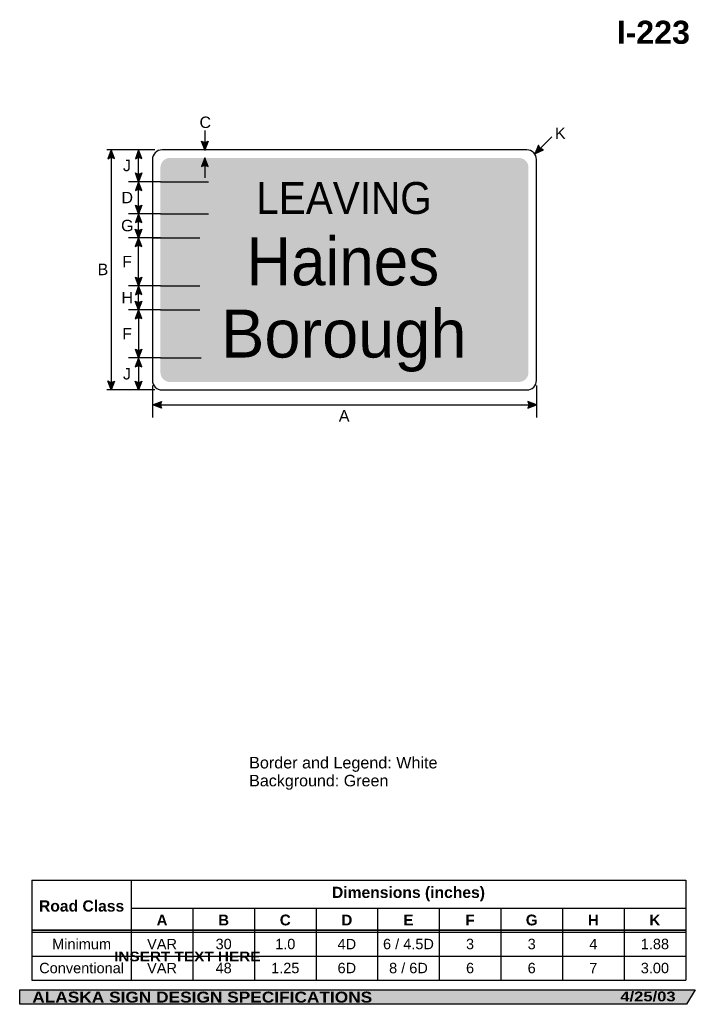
# Model space of a CAD drawing. Header units: feet. Extents: x 7 to 92, y 0 to 123.
import ezdxf
from ezdxf.enums import TextEntityAlignment as Align

# ---------------------------------------------------------------- set-up
doc = ezdxf.new("R2010")
doc.units = ezdxf.units.FT
doc.header["$MEASUREMENT"] = 0
doc.layers.add('Sign', color=7, linetype='Continuous')
doc.styles.add('ARIAL', font='arial.ttf')
doc.styles.add('ARIAL B', font='arialbd.ttf')
doc.styles.add('ARIAL BLACK B', font='ariblk.ttf')
doc.styles.add('ARIAL BLACK BI', font='ariblk.ttf')
doc.styles.add('FHWA SERIES D2000EX', font='txt')

# ---------------------------------------------------------------- blocks, each defined once
blk = doc.blocks.new('*T2')
at = {"color": 0, "linetype": 'ByBlock', "lineweight": -2, "transparency": 16777216}
for p, q in [((0, 0), (81.70637707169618, 0)), ((0, 0), (0, -12.50373480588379)), ((12.40637707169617, 0), (12.40637707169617, -12.50373480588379)), ((81.70637707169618, 0), (81.70637707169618, -12.50373480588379)), ((12.40637707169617, -3.503734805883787), (81.70637707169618, -3.503734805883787)), ((20.10637707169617, -3.503734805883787), (20.10637707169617, -12.50373480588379)), ((27.80637707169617, -3.503734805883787), (27.80637707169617, -12.50373480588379)), ((35.50637707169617, -3.503734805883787), (35.50637707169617, -12.50373480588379)), ((43.20637707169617, -3.503734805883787), (43.20637707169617, -12.50373480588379)), ((50.90637707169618, -3.503734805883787), (50.90637707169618, -12.50373480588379)), ((58.60637707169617, -3.503734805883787), (58.60637707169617, -12.50373480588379)), ((66.30637707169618, -3.503734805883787), (66.30637707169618, -12.50373480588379)), ((74.00637707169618, -3.503734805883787), (74.00637707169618, -12.50373480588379)), ((0, -6.503734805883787), (81.70637707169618, -6.503734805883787)), ((0, -9.503734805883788), (81.70637707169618, -9.503734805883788)), ((0, -12.50373480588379), (81.70637707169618, -12.50373480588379))]:
    blk.add_line(p, q, dxfattribs=at)
at = {"color": 18, "transparency": 16777216, "attachment_point": 5}
for s, insert, char_height, width, style in [('Dimensions (inches)', (47.05637707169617, -1.751867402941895), 1.399999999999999, 69.18, 'ARIAL B'), ('Road Class', (6.203188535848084, -3.251867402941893), 1.399999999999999, 12.28637707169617, 'ARIAL B'), ('A', (16.25637707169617, -5.003734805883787), 1.35, 7.58, 'ARIAL B'), ('B', (23.95637707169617, -5.003734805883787), 1.35, 7.58, 'ARIAL B'), ('C', (31.65637707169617, -5.003734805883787), 1.35, 7.58, 'ARIAL B'), ('D', (39.35637707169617, -5.003734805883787), 1.35, 7.58, 'ARIAL B'), ('E', (47.05637707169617, -5.003734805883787), 1.35, 7.58, 'ARIAL B'), ('F', (54.75637707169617, -5.003734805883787), 1.35, 7.58, 'ARIAL B'), ('G', (62.45637707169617, -5.003734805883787), 1.35, 7.58, 'ARIAL B'), ('H', (70.15637707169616, -5.003734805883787), 1.35, 7.58, 'ARIAL B'), ('K', (77.85637707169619, -5.003734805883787), 1.35, 7.58, 'ARIAL B'), ('Minimum', (6.203188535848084, -8.003734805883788), 1.3, 12.28637707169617, 'ARIAL'), ('VAR', (16.25637707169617, -8.003734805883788), 1.3, 7.58, 'ARIAL'), ('30', (23.95637707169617, -8.003734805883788), 1.3, 7.58, 'ARIAL'), ('1.0', (31.65637707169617, -8.003734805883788), 1.3, 7.58, 'ARIAL'), ('4D', (39.35637707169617, -8.003734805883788), 1.3, 7.58, 'ARIAL'), ('6 / 4.5D', (47.05637707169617, -8.003734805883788), 1.3, 7.58, 'ARIAL'), ('3', (54.75637707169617, -8.003734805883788), 1.3, 7.58, 'ARIAL'), ('3', (62.45637707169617, -8.003734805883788), 1.3, 7.58, 'ARIAL'), ('4', (70.15637707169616, -8.003734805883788), 1.3, 7.58, 'ARIAL'), ('1.88', (77.85637707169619, -8.003734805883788), 1.3, 7.58, 'ARIAL'), ('Conventional', (6.203188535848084, -11.00373480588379), 1.3, 12.28637707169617, 'ARIAL'), ('VAR', (16.25637707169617, -11.00373480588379), 1.3, 7.58, 'ARIAL'), ('48', (23.95637707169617, -11.00373480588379), 1.3, 7.58, 'ARIAL'), ('1.25', (31.65637707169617, -11.00373480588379), 1.3, 7.58, 'ARIAL'), ('6D', (39.35637707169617, -11.00373480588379), 1.3, 7.58, 'ARIAL'), ('8 / 6D', (47.05637707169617, -11.00373480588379), 1.3, 7.58, 'ARIAL'), ('6', (54.75637707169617, -11.00373480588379), 1.3, 7.58, 'ARIAL'), ('6', (62.45637707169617, -11.00373480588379), 1.3, 7.58, 'ARIAL'), ('7', (70.15637707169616, -11.00373480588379), 1.3, 7.58, 'ARIAL'), ('3.00', (77.85637707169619, -11.00373480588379), 1.3, 7.58, 'ARIAL')]:
    blk.add_mtext(s, dxfattribs=dict(at, insert=insert, char_height=char_height, width=width, style=style))

msp = doc.modelspace()

# ---------------------------------------------------------------- hatches: boundary and pattern name
h = msp.add_hatch(color=256)
h.dxf.hatch_style = 1
edge = h.paths.add_edge_path()
edge.add_line((19.23510775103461, 106.0003750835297), (18.82473015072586, 107.0893071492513))
edge.add_line((18.82473015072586, 107.0893071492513), (18.41718700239, 105.9911591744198))
edge.add_arc((18.83292989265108, 105.3938123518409), 0.7277811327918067, 56.45386549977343, 124.8372384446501, ccw=False)
h = msp.add_hatch(color=256)
h.dxf.hatch_style = 1
edge = h.paths.add_edge_path()
edge.add_line((22.6725703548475, 106.0003750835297), (22.26219275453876, 107.0893071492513))
edge.add_line((22.26219275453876, 107.0893071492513), (21.8546496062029, 105.9911591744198))
edge.add_arc((22.27039249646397, 105.3938123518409), 0.7277811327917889, 56.453865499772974, 124.83723844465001, ccw=False)
h = msp.add_hatch(color=256)
h.dxf.hatch_style = 1
edge = h.paths.add_edge_path()
edge.add_line((30.96165729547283, 108.1782392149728), (30.55127969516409, 107.0893071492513))
edge.add_line((30.55127969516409, 107.0893071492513), (30.14373654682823, 108.1874551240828))
edge.add_arc((30.55947943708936, 108.7848019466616), 0.7277811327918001, 235.1627615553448, 303.5461345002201)
h = msp.add_hatch(color=256)
h.dxf.hatch_style = 1
edge = h.paths.add_edge_path()
edge.add_line((72.25442784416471, 107.6674386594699), (71.80389682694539, 106.5944966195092))
edge.add_line((71.80389682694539, 106.5944966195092), (72.85477682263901, 107.1118665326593))
edge.add_arc((72.96347971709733, 107.8314838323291), 0.7277811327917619, 193.0266678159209, 261.41004076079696, ccw=False)
at = {"true_color": 0xffffff}
h = msp.add_hatch(color=7, dxfattribs=at)
h.dxf.hatch_style = 1
edge = h.paths.add_edge_path()
edge.add_line((30.96165729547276, 105.0055681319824), (30.55127969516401, 106.094500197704))
edge.add_line((30.55127969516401, 106.094500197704), (30.14373654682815, 104.9963522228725))
edge.add_arc((30.55947943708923, 104.3990054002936), 0.7277811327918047, 56.45386549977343, 124.8372384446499, ccw=False)
h = msp.add_hatch(color=256)
h.dxf.hatch_style = 1
edge = h.paths.add_edge_path()
edge.add_line((22.67257035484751, 104.2029381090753), (22.26219275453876, 103.1140060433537))
edge.add_line((22.26219275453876, 103.1140060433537), (21.8546496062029, 104.2121540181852))
edge.add_arc((22.27039249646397, 104.8095008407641), 0.7277811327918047, 235.1627615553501, 303.5461345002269)
h = msp.add_hatch(color=256)
h.dxf.hatch_style = 1
edge = h.paths.add_edge_path()
edge.add_line((22.67516151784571, 102.0115673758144), (22.26478391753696, 103.100499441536))
edge.add_line((22.26478391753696, 103.100499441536), (21.85724076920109, 102.0023514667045))
edge.add_arc((22.27298365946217, 101.4050046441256), 0.7277811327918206, 56.453865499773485, 124.8372384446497, ccw=False)
h = msp.add_hatch(color=256)
h.dxf.hatch_style = 1
edge = h.paths.add_edge_path()
edge.add_line((22.67516151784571, 100.1894315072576), (22.26478391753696, 99.10049944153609))
edge.add_line((22.26478391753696, 99.10049944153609), (21.8572407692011, 100.1986474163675))
edge.add_arc((22.27298365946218, 100.7959942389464), 0.7277811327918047, 235.1627615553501, 303.5461345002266)
h = msp.add_hatch(color=256)
h.dxf.hatch_style = 1
edge = h.paths.add_edge_path()
edge.add_line((22.67516151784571, 98.0115673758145), (22.26478391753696, 99.10049944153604))
edge.add_line((22.26478391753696, 99.10049944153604), (21.85724076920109, 98.00235146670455))
edge.add_arc((22.27298365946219, 97.4050046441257), 0.7277811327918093, 56.45386549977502, 124.83723844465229, ccw=False)
h = msp.add_hatch(color=256)
h.dxf.hatch_style = 1
edge = h.paths.add_edge_path()
edge.add_line((22.66216669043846, 97.18601104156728), (22.25178909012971, 96.09707897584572))
edge.add_line((22.25178909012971, 96.09707897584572), (21.84424594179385, 97.19522695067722))
edge.add_arc((22.25998883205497, 97.7925737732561), 0.7277811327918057, 235.1627615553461, 303.5461345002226)
h = msp.add_hatch(color=256)
h.dxf.hatch_style = 1
edge = h.paths.add_edge_path()
edge.add_line((22.66216669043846, 95.00814691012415), (22.25178909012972, 96.09707897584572))
edge.add_line((22.25178909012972, 96.09707897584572), (21.84424594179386, 94.99893100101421))
edge.add_arc((22.25998883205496, 94.40158417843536), 0.7277811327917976, 56.45386549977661, 124.837238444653, ccw=False)
h = msp.add_hatch(color=256)
h.dxf.hatch_style = 1
edge = h.paths.add_edge_path()
edge.add_line((22.68038285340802, 91.18732328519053), (22.27000525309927, 90.09839121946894))
edge.add_line((22.27000525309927, 90.09839121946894), (21.86246210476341, 91.19653919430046))
edge.add_arc((22.27820499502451, 91.7938860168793), 0.7277811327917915, 235.1627615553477, 303.546134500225)
h = msp.add_hatch(color=256)
h.dxf.hatch_style = 1
edge = h.paths.add_edge_path()
edge.add_line((22.68039585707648, 89.00635905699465), (22.27001825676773, 90.09529112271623))
edge.add_line((22.27001825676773, 90.09529112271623), (21.86247510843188, 88.99714314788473))
edge.add_arc((22.27821799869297, 88.39979632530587), 0.7277811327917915, 56.45386549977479, 124.83723844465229, ccw=False)
h = msp.add_hatch(color=256)
h.dxf.hatch_style = 1
edge = h.paths.add_edge_path()
edge.add_line((22.66216669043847, 88.18161902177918), (22.25178909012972, 87.09268695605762))
edge.add_line((22.25178909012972, 87.09268695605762), (21.84424594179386, 88.19083493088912))
edge.add_arc((22.25998883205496, 88.788181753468), 0.7277811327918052, 235.1627615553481, 303.5461345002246)
h = msp.add_hatch(color=256)
h.dxf.hatch_style = 1
edge = h.paths.add_edge_path()
edge.add_line((22.66216669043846, 86.003754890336), (22.25178909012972, 87.0926869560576))
edge.add_line((22.25178909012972, 87.0926869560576), (21.84424594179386, 85.99453898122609))
edge.add_arc((22.25998883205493, 85.39719215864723), 0.727781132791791, 56.4538654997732, 124.8372384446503, ccw=False)
h = msp.add_hatch(color=256)
h.dxf.hatch_style = 1
edge = h.paths.add_edge_path()
edge.add_line((22.68039585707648, 82.18066790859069), (22.27001825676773, 81.09173584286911))
edge.add_line((22.27001825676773, 81.09173584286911), (21.86247510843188, 82.18988381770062))
edge.add_arc((22.27821799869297, 82.78723064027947), 0.7277811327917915, 235.1627615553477, 303.5461345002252)
h = msp.add_hatch(color=256)
h.dxf.hatch_style = 1
edge = h.paths.add_edge_path()
edge.add_line((22.66037761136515, 79.99440126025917), (22.2500000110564, 81.08333332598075))
edge.add_line((22.2500000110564, 81.08333332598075), (21.84245686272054, 79.98518535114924))
edge.add_arc((22.25819975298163, 79.38783852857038), 0.7277811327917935, 56.45386549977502, 124.8372384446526, ccw=False)
h = msp.add_hatch(color=256)
h.dxf.hatch_style = 1
edge = h.paths.add_edge_path()
edge.add_line((19.23510775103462, 78.20426202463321), (18.82473015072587, 77.11532995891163))
edge.add_line((18.82473015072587, 77.11532995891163), (18.41718700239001, 78.21347793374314))
edge.add_arc((18.83292989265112, 78.81082475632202), 0.7277811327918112, 235.1627615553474, 303.5461345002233)
h = msp.add_hatch(color=256)
h.dxf.hatch_style = 1
edge = h.paths.add_edge_path()
edge.add_line((22.66037761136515, 78.17823921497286), (22.2500000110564, 77.0893071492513))
edge.add_line((22.2500000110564, 77.0893071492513), (21.84245686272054, 78.18745512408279))
edge.add_arc((22.25819975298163, 78.78480194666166), 0.7277811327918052, 235.1627615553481, 303.5461345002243)
h = msp.add_hatch(color=256)
h.dxf.hatch_style = 1
edge = h.paths.add_edge_path()
edge.add_line((25.12158530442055, 74.82886536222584), (24.03306350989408, 75.24032996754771))
edge.add_line((24.03306350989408, 75.24032996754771), (25.13161783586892, 75.6467765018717))
edge.add_arc((25.72854927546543, 75.23043741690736), 0.7277811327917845, 145.1055563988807, 213.4889293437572)
h = msp.add_hatch(color=256)
h.dxf.hatch_style = 1
edge = h.paths.add_edge_path()
edge.add_line((70.9028620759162, 74.82886536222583), (71.9913838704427, 75.24032996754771))
edge.add_line((71.9913838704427, 75.24032996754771), (70.89282954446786, 75.6467765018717))
edge.add_arc((70.29589810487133, 75.23043741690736), 0.7277811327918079, -33.488929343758, 34.894443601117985, ccw=False)
at = {"layer": 'Sign', "true_color": 0x00773b}
h = msp.add_hatch(color=116, dxfattribs=at)
edge = h.paths.add_edge_path(flags=0)
edge.add_spline(control_points=[(26.19138336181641, 106.0893071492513), (26.19138336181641, 106.0893071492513), (69.79138437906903, 106.0893071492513), (69.79138437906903, 106.0893071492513), (70.4536821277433, 106.0893071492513), (70.9913838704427, 105.5516054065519), (70.9913838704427, 104.8893076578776), (70.9913838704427, 104.8893076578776), (70.9913838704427, 79.289306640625), (70.9913838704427, 79.289306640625), (70.9913838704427, 78.62700889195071), (70.4536821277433, 78.08930714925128), (69.79138437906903, 78.08930714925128), (69.79138437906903, 78.08930714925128), (26.19138336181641, 78.08930714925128), (26.19138336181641, 78.08930714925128), (25.5290856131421, 78.08930714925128), (24.99138387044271, 78.62700889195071), (24.99138387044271, 79.289306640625), (24.99138387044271, 79.289306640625), (24.99138387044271, 104.8893076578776), (24.99138387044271, 104.8893076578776), (24.99138387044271, 105.5516054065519), (25.5290856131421, 106.0893071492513), (26.19138336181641, 106.0893071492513)], knot_values=[0, 0, 0, 0, 1, 1, 1, 2, 2, 2, 3, 3, 3, 4, 4, 4, 5, 5, 5, 6, 6, 6, 7, 7, 7, 8, 8, 8, 8], degree=3, periodic=0)
at = {"layer": 'Sign', "true_color": 0x000000}
msp.add_hatch(color=18, dxfattribs=at).paths.add_polyline_path([(7.399373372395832, 2.133735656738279), (91.84195454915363, 2.133735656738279), (90.75006357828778, 0.3343149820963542), (7.402168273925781, 0.3343149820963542)], flags=0)

# ---------------------------------------------------------------- linework, layer by layer
for p, q in [((8.934507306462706, 15.86324103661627), (90.64088437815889, 15.86324103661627)), ((8.934507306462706, 9.64044299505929), (90.64088437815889, 9.64044299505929)), ((8.934507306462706, 9.58230427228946), (90.64088437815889, 9.58230427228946))]:
    msp.add_line(p, q)
for points in [[(19.23510775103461, 106.0003750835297), (18.82473015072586, 107.0893071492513), (18.41718700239, 105.9911591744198, -0.307560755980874), (19.23510775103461, 106.0003750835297, -4.141293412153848)], [(22.6725703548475, 106.0003750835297), (22.26219275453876, 107.0893071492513), (21.8546496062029, 105.9911591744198, -0.307560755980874), (22.6725703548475, 106.0003750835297, -4.141293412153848)], [(30.96165729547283, 108.1782392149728), (30.55127969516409, 107.0893071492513), (30.14373654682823, 108.1874551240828, 0.307560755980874), (30.96165729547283, 108.1782392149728, 4.141293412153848)], [(72.25442784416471, 107.6674386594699), (71.80389682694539, 106.5944966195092), (72.85477682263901, 107.1118665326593, -0.307560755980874), (72.25442784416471, 107.6674386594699, -4.141293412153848)], [(22.67257035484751, 104.2029381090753), (22.26219275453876, 103.1140060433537), (21.8546496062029, 104.2121540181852, 0.307560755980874), (22.67257035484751, 104.2029381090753, 4.141293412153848)], [(22.67516151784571, 102.0115673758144), (22.26478391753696, 103.100499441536), (21.85724076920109, 102.0023514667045, -0.307560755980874), (22.67516151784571, 102.0115673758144, -4.141293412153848)], [(22.67516151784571, 100.1894315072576), (22.26478391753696, 99.10049944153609), (21.8572407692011, 100.1986474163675, 0.307560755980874), (22.67516151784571, 100.1894315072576, 4.141293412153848)], [(22.67516151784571, 98.0115673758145), (22.26478391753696, 99.10049944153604), (21.85724076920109, 98.00235146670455, -0.307560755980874), (22.67516151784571, 98.0115673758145, -4.141293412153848)], [(22.66216669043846, 97.18601104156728), (22.25178909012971, 96.09707897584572), (21.84424594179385, 97.19522695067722, 0.307560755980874), (22.66216669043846, 97.18601104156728, 4.141293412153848)], [(22.66216669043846, 95.00814691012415), (22.25178909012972, 96.09707897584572), (21.84424594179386, 94.99893100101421, -0.307560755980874), (22.66216669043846, 95.00814691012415, -4.141293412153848)], [(22.68038285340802, 91.18732328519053), (22.27000525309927, 90.09839121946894), (21.86246210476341, 91.19653919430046, 0.307560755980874), (22.68038285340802, 91.18732328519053, 4.141293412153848)], [(22.68039585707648, 89.00635905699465), (22.27001825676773, 90.09529112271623), (21.86247510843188, 88.99714314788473, -0.307560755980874), (22.68039585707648, 89.00635905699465, -4.141293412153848)], [(22.66216669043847, 88.18161902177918), (22.25178909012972, 87.09268695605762), (21.84424594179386, 88.19083493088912, 0.307560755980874), (22.66216669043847, 88.18161902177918, 4.141293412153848)], [(22.66216669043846, 86.003754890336), (22.25178909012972, 87.0926869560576), (21.84424594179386, 85.99453898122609, -0.307560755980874), (22.66216669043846, 86.003754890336, -4.141293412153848)], [(22.68039585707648, 82.18066790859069), (22.27001825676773, 81.09173584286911), (21.86247510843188, 82.18988381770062, 0.307560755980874), (22.68039585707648, 82.18066790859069, 4.141293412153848)], [(22.66037761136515, 79.99440126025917), (22.2500000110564, 81.08333332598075), (21.84245686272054, 79.98518535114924, -0.307560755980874), (22.66037761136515, 79.99440126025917, -4.141293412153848)], [(19.23510775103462, 78.20426202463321), (18.82473015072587, 77.11532995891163), (18.41718700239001, 78.21347793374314, 0.307560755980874), (19.23510775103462, 78.20426202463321, 4.141293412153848)], [(22.66037761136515, 78.17823921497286), (22.2500000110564, 77.0893071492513), (21.84245686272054, 78.18745512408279, 0.307560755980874), (22.66037761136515, 78.17823921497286, 4.141293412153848)], [(25.12158530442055, 74.82886536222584), (24.03306350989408, 75.24032996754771), (25.13161783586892, 75.6467765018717, 0.307560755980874), (25.12158530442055, 74.82886536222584, 4.141293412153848)], [(70.9028620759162, 74.82886536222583), (71.9913838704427, 75.24032996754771), (70.89282954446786, 75.6467765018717, -0.307560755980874), (70.9028620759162, 74.82886536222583, -4.141293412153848)]]:
    msp.add_lwpolyline(points, format="xyb")
at = {"color": 7, "true_color": 0xffffff}
msp.add_lwpolyline([(30.96165729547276, 105.0055681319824), (30.55127969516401, 106.094500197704), (30.14373654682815, 104.9963522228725, -0.307560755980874), (30.96165729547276, 105.0055681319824, -4.141293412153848)], format="xyb", dxfattribs=at)
at = {"layer": 'Sign', "color": 18, "lineweight": -3, "true_color": 0x000000}
for p, q in [((30.55127969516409, 109.5267918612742), (30.55127969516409, 107.0267918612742)), ((71.80389682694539, 106.5944966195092), (73.92521717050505, 108.7158169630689)), ((24.27884165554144, 107.0893071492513), (18.27884165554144, 107.0893071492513)), ((18.82473015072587, 107.1153299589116), (18.82473015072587, 77.11532995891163)), ((22.26219275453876, 103.1083119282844), (22.26219275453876, 107.1083119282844)), ((24.99176533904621, 103.1140060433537), (20.99176533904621, 103.1140060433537)), ((22.26478391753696, 99.10049944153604), (22.26478391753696, 103.100499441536)), ((24.99176534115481, 99.09861501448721), (20.99176534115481, 99.09861501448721)), ((22.26740108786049, 96.09789527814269), (22.26740108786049, 99.09789527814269)), ((24.99103036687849, 96.09707897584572), (20.99103036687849, 96.09707897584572)), ((22.27000525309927, 90.0978952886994), (22.27000525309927, 96.0978952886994)), ((24.99176533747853, 90.09839121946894), (20.99176533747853, 90.09839121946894)), ((22.27001825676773, 87.09529112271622), (22.27001825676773, 90.09529112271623)), ((24.99168395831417, 87.09282430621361), (20.99168395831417, 87.09282430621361)), ((22.25178909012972, 87.09268695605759), (22.25178909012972, 81.0926869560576)), ((24.99176533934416, 81.09173584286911), (20.99176533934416, 81.09173584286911)), ((22.2500000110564, 81.08333332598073), (22.2500000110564, 77.08333332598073)), ((23.99138387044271, 77.65700022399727), (23.99138387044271, 73.65700022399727)), ((71.9913838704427, 77.65700022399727), (71.9913838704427, 73.65700022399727)), ((24.27884165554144, 77.0893071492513), (18.27884165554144, 77.0893071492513)), ((24.03306350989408, 75.24032996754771), (72.03306350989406, 75.24032996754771))]:
    msp.add_line(p, q, dxfattribs=at)
at = {"layer": 'Sign', "color": 7, "lineweight": -3, "true_color": 0xffffff}
for p, q in [((30.55127969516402, 106.094500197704), (30.55127969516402, 103.594500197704)), ((24.99176534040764, 103.114023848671), (30.99176534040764, 103.114023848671)), ((24.99176534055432, 99.09839885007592), (30.99176534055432, 99.09839885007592)), ((23.92888570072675, 96.09578705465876), (29.92888569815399, 96.09596276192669)), ((24.99176536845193, 90.10110982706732), (29.92888387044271, 90.10110982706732)), ((24.9813487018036, 87.09839123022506), (29.92888387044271, 87.09839123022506)), ((24.99176536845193, 81.09173584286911), (30.07509867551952, 81.09173584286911))]:
    msp.add_line(p, q, dxfattribs=at)
at = {"layer": 'Sign', "color": 250, "lineweight": -3, "true_color": 0x1f1a17}
msp.add_lwpolyline([(7.399373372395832, 2.133735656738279), (91.84195454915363, 2.133735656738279), (90.75006357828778, 0.3343149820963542), (7.402168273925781, 0.3343149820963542)], close=True, dxfattribs=at)
at = {"layer": 'Sign', "color": 18, "lineweight": -3, "true_color": 0x000000}
msp.add_open_spline([(25.19138336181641, 107.0893071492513), (25.19138336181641, 107.0893071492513), (70.79138437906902, 107.0893071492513), (70.79138437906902, 107.0893071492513), (71.4536821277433, 107.0893071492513), (71.9913838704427, 106.5516054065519), (71.9913838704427, 105.8893076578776), (71.9913838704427, 105.8893076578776), (71.9913838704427, 78.289306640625), (71.9913838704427, 78.289306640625), (71.9913838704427, 77.62700889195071), (71.4536821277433, 77.0893071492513), (70.79138437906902, 77.0893071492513), (70.79138437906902, 77.0893071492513), (25.19138336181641, 77.0893071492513), (25.19138336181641, 77.0893071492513), (24.5290856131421, 77.0893071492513), (23.99138387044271, 77.62700889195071), (23.99138387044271, 78.289306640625), (23.99138387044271, 78.289306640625), (23.99138387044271, 105.8893076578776), (23.99138387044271, 105.8893076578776), (23.99138387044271, 106.5516054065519), (24.5290856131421, 107.0893071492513), (25.19138336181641, 107.0893071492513)], degree=3, knots=[0, 0, 0, 0, 1, 1, 1, 2, 2, 2, 3, 3, 3, 4, 4, 4, 5, 5, 5, 6, 6, 6, 7, 7, 7, 8, 8, 8, 8], dxfattribs=at)

# ---------------------------------------------------------------- block references
msp.add_blockref('*T2', (8.934507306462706, 15.86324103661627))

# ---------------------------------------------------------------- texts
at = {"layer": 'Sign', "color": 18, "true_color": 0x000000}
for s, height, style, p, p2 in [('I', 2.885623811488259, 'ARIAL B', (82.01738159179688, 120.3452796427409), (83.13738155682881, 120.3452796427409)), ('2', 2.883090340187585, 'ARIAL B', (84.4573814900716, 120.3452796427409), (86.69738142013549, 120.3452796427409)), ('2', 2.883090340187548, 'ARIAL B', (86.6973815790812, 120.3452796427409), (88.93738150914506, 120.3452796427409)), ('3', 2.883090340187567, 'ARIAL B', (88.93738166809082, 120.3452796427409), (91.1773815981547, 120.3452796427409)), ('-', 2.837419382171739, 'ARIAL B', (83.13738155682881, 120.3452796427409), (84.45738156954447, 120.3452796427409)), ('C', 1.427342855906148, 'ARIAL', (29.87679545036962, 109.8229273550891), (31.31679550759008, 109.8229273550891)), ('K', 1.438096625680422, 'ARIAL', (74.30226390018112, 108.4463938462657), (75.64226389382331, 108.4463938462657)), ('J', 1.431640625, 'ARIAL', (20.30563329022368, 104.4283119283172), (21.30563329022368, 104.4283119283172)), ('D', 1.427342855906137, 'ARIAL', (20.12229995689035, 100.4204994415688), (21.5623000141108, 100.4204994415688)), ('G', 1.435630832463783, 'ARIAL', (20.07229995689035, 96.9178952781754), (21.63229989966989, 96.9178952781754)), ('F', 1.42967229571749, 'ARIAL', (20.21396662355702, 92.41789528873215), (21.43396665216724, 92.41789528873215)), ('B', 1.438096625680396, 'ARIAL', (17.13379414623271, 91.4353299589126), (18.47379413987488, 91.4353299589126)), ('H', 1.427342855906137, 'ARIAL', (20.12229995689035, 87.91529112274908), (21.5623000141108, 87.91529112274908)), ('F', 1.42967229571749, 'ARIAL', (20.21396662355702, 83.4126869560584), (21.43396665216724, 83.4126869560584)), ('J', 1.431640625, 'ARIAL', (20.30563329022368, 78.40333332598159), (21.30563329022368, 78.40333332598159)), ('A', 1.434945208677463, 'ARIAL', (47.28396194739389, 73.1444020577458), (48.62396194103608, 73.1444020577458)), ('Border and Legend: White', 1.443374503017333, 'ARIAL', (36.07824384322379, 29.80786437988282), (59.61824452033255, 29.80786437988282)), ('Background: Green', 1.436283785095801, 'ARIAL', (36.07824384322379, 27.56786437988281), (53.47824385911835, 27.56786437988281))]:
    msp.add_text(s, height=height, dxfattribs=dict(at, style=style)).set_placement(p, p2, align=Align.ALIGNED)
at = {"layer": 'Sign', "color": 7, "true_color": 0xffffff}
for s, height, style, p, p2 in [('LEAVING', 3.996500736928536, 'FHWA SERIES D2000EX', (36.97330053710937, 99.07801591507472), (58.89580051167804, 99.07801591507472)), ('Haines', 6.002520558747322, 'FHWA SERIES D2000EX', (35.74138387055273, 90.1694386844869), (59.82471720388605, 90.1694386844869)), ('Borough', 5.994345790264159, 'FHWA SERIES D2000EX', (32.57471720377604, 81.14600118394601), (63.24138387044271, 81.14600118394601)), ('INSERT TEXT HERE', 1.208120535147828, 'ARIAL BLACK B', (19.20907338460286, 5.708399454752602), (37.49240366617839, 5.708399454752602)), ('ALASKA SIGN DESIGN SPECIFICATIONS', 1.370356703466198, 'ARIAL BLACK BI', (8.970644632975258, 0.5468079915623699), (51.45731099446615, 0.5468079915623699)), ('4/25/03', 1.227000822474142, 'ARIAL BLACK BI', (82.47445170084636, 0.7043380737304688), (89.3744481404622, 0.7043380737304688))]:
    msp.add_text(s, height=height, dxfattribs=dict(at, style=style)).set_placement(p, p2, align=Align.ALIGNED)

doc.saveas('drawing.dxf')
